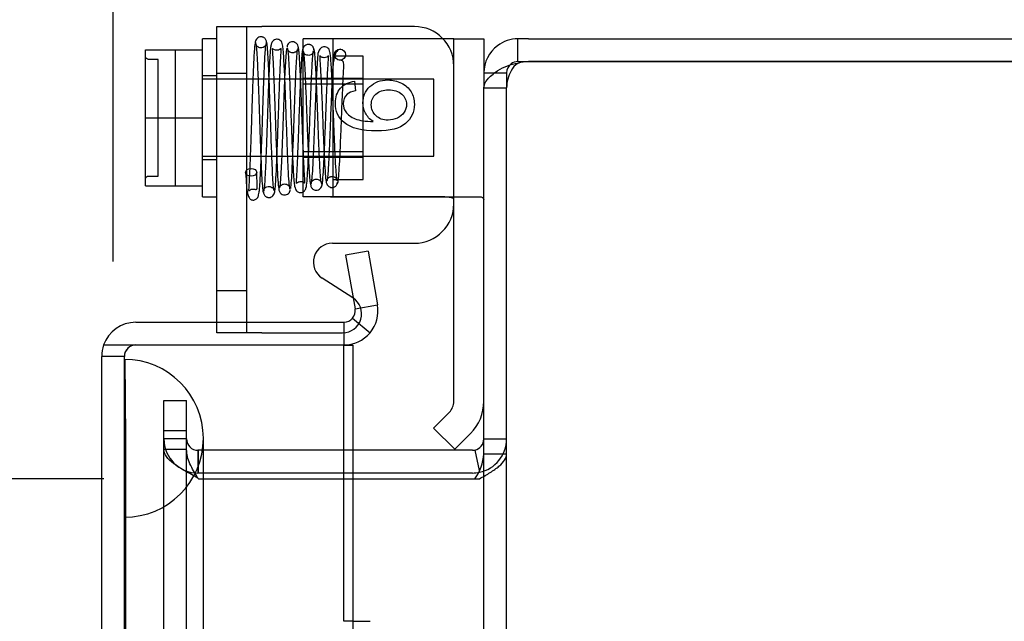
# Model space of a CAD drawing. Header units: inches. Extents: x 0 to 120, y -1 to 80.
# Tile 55 of 64: x 54.37 to 57.48, y 47.42 to 49.32. Entities that reach past the tile are written whole.
import ezdxf
from ezdxf.enums import TextEntityAlignment as Align
from ezdxf.lldxf.tags import DXFTag

# ---------------------------------------------------------------- set-up
doc = ezdxf.new("R2010")
doc.units = ezdxf.units.IN
doc.header["$MEASUREMENT"] = 0
for name, color, linetype in [('COM51497', 7, 'Continuous'), ('COM51498', 7, 'Continuous'), ('COM55380', 7, 'Continuous'), ('COM55430', 7, 'Continuous'), ('COM70220', 7, 'Continuous'), ('Default', 7, 'Continuous'), ('SCC19011', 7, 'Continuous'), ('SPR20280', 7, 'Continuous'), ('WAF25367', 7, 'Continuous')]:
    doc.layers.add(name, color=color, linetype=linetype)
doc.styles.add('SEACAD_Times_New_Roman', font='times.ttf')
tags = doc.linetypes.add('HIDDEN2', pattern=[0.1875, 0.125, -0.0625]).pattern_tags.tags
tags[6:7] = [DXFTag(74, 4), DXFTag(75, 0), DXFTag(340, '0'), DXFTag(46, 0.0), DXFTag(50, 0.0), DXFTag(44, 0.0), DXFTag(45, 0.0)]
tags[4:5] = [DXFTag(74, 4), DXFTag(75, 0), DXFTag(340, '0'), DXFTag(46, 0.0), DXFTag(50, 0.0), DXFTag(44, 0.0), DXFTag(45, 0.0)]
doc.dimstyles.new('HAMMOND_(STH_-_120x80)', dxfattribs={"dimtxt": 0.6, "dimasz": 0.75, "dimexe": 0.3, "dimexo": 0.3, "dimgap": 0.15, "dimtad": 0, "dimtih": 1, "dimtoh": 1, "dimzin": 0, "dimdsep": 46, "dimtxsty": 'SEACAD_Times_New_Roman', "dimblk1": '_SE_FILLED', "dimblk2": '_SE_FILLED', "dimsah": 1, "dimcen": 0.3, "dimadec": 0, "dimazin": 0, "dimtfac": 0.8, "dimtofl": 0, "dimtmove": 1, "dimatfit": 3, "dimfxl": 1, "dimtolj": 1, "dimtzin": 0, "dimarcsym": 0})

# ---------------------------------------------------------------- blocks, each defined once
blk = doc.blocks.new('SE3')
at = {"layer": 'COM51497', "color": 7, "linetype": 'Continuous'}
for p, q in [((54.9896, 48.3649), (54.9896, 49.3014)), ((54.9896, 49.3014), (55.1326, 49.3014)), ((55.6151, 49.3014), (55.1326, 49.3014)), ((55.4261, 49.1284), (55.4284, 49.0983)), ((55.3556, 48.6152), (55.6151, 48.6152)), ((55.4207, 48.4418), (55.3231, 48.5048))]:
    blk.add_line(p, q, dxfattribs=at)
at = {"layer": 'COM51497', "color": 7, "linetype": 'HIDDEN2'}
for p, q in [((55.0846, 48.3314), (55.0846, 49.3014)), ((55.0846, 49.1529), (54.9896, 49.1529)), ((54.9896, 48.4654), (55.0846, 48.4654)), ((54.9896, 48.3314), (54.9896, 48.3649)), ((55.1326, 48.3314), (54.9896, 48.3314)), ((55.1326, 48.3314), (55.3881, 48.3314))]:
    blk.add_line(p, q, dxfattribs=at)
at = {"layer": 'COM51497', "color": 7, "linetype": 'Continuous'}
for centre, radius, start, end in [((55.6151, 49.1764), 0.125, 0, 90), ((55.6151, 48.7402), 0.125, 270, 0), ((55.3556, 48.5552), 0.06, 90, 237.1545)]:
    blk.add_arc(centre, radius, start, end, dxfattribs=at)
at = {"layer": 'COM51497', "color": 7, "linetype": 'HIDDEN2'}
blk.add_arc((55.3881, 48.3914), 0.06, 270, 57.1545, dxfattribs=at)
at = {"layer": 'COM51497', "color": 7, "linetype": 'Continuous'}
for points, knots in [([(55.4848, 49.0008), (55.4737, 49.0079), (55.4656, 49.0167), (55.4602, 49.0273), (55.4549, 49.0377), (55.4523, 49.0486), (55.4523, 49.0799), (55.4596, 49.097), (55.4744, 49.1112), (55.4891, 49.1252), (55.5082, 49.1321), (55.5469, 49.1321), (55.5612, 49.1289), (55.5743, 49.1222), (55.5874, 49.1156), (55.5976, 49.1066), (55.6046, 49.0949), (55.6115, 49.0833), (55.6151, 49.0704), (55.6151, 49.0307), (55.6059, 49.0102), (55.5691, 48.9787), (55.5387, 48.9707), (55.449, 48.9707), (55.4147, 48.9795), (55.3931, 48.997), (55.3744, 49.0123), (55.3651, 49.0328), (55.3651, 49.078), (55.3705, 49.0939), (55.3812, 49.1061), (55.3921, 49.1185), (55.4071, 49.1259), (55.4261, 49.1284)], [0, 0, 0, 0, 0.047848, 0.047848, 0.047848, 0.091234, 0.091234, 0.167467, 0.167467, 0.167467, 0.251489, 0.251489, 0.307308, 0.307308, 0.307308, 0.361378, 0.361378, 0.361378, 0.427535, 0.427535, 0.538766, 0.538766, 0.649997, 0.649997, 0.774014, 0.774014, 0.774014, 0.865472, 0.865472, 0.932923, 0.932923, 0.932923, 1, 1, 1, 1]), ([(55.4284, 49.0983), (55.4167, 49.0957), (55.4081, 49.092), (55.4027, 49.0869), (55.3941, 49.0789), (55.3898, 49.0689), (55.3898, 49.0473), (55.3926, 49.0388), (55.3978, 49.0313), (55.4044, 49.0218), (55.4149, 49.0148), (55.4282, 49.0092), (55.4413, 49.0038), (55.4604, 49.0009), (55.4848, 49.0008)], [0, 0, 0, 0, 0.153649, 0.153649, 0.153649, 0.336794, 0.336794, 0.482815, 0.482815, 0.482815, 0.688895, 0.688895, 0.688895, 1, 1, 1, 1]), ([(55.5318, 49.005), (55.542, 49.005), (55.5519, 49.0073), (55.5708, 49.0161), (55.5781, 49.0221), (55.5878, 49.0377), (55.5904, 49.046), (55.5903, 49.0549), (55.59, 49.0677), (55.5852, 49.0786), (55.575, 49.0877), (55.5649, 49.0967), (55.5509, 49.1012), (55.5165, 49.1012), (55.5033, 49.0967), (55.4936, 49.0877), (55.4839, 49.0789), (55.4789, 49.0676), (55.4789, 49.0401), (55.4838, 49.0286), (55.5033, 49.0097), (55.516, 49.005), (55.5318, 49.005)], [0, 0, 0, 0, 0.086691, 0.086691, 0.173381, 0.173381, 0.260072, 0.260072, 0.260072, 0.37344, 0.37344, 0.37344, 0.5092, 0.5092, 0.639932, 0.639932, 0.639932, 0.762812, 0.762812, 0.881406, 0.881406, 1, 1, 1, 1])]:
    blk.add_open_spline(points, degree=3, knots=knots, dxfattribs=at)
at = {"layer": 'COM51498', "color": 7, "linetype": 'HIDDEN2'}
for p, q in [((55.4036, 49.2624), (55.2631, 49.2624)), ((55.2631, 48.7624), (55.2631, 49.2624)), ((55.3581, 48.7624), (55.3581, 49.2624)), ((55.693, 49.2624), (55.4036, 49.2624)), ((55.7059, 49.2624), (55.693, 49.2624)), ((55.4531, 49.2074), (55.3581, 49.2074)), ((55.4531, 48.8174), (55.4531, 49.2074)), ((55.2631, 49.1374), (55.4531, 49.1374)), ((55.4531, 49.1189), (55.2631, 49.1189)), ((55.2631, 48.9059), (55.4531, 48.9059)), ((55.2631, 48.8874), (55.4531, 48.8874)), ((55.3581, 48.8174), (55.4531, 48.8174)), ((55.3495, 48.7624), (55.2631, 48.7624)), ((55.4036, 48.7621), (55.3495, 48.7624)), ((55.3495, 48.7624), (55.8197, 48.7624)), ((55.7411, 48.3367), (55.7401, 48.3367)), ((55.7411, 48.3344), (55.7401, 48.3344))]:
    blk.add_line(p, q, dxfattribs=at)
at = {"layer": 'COM51498', "color": 7, "linetype": 'Continuous'}
for p, q in [((55.7401, 49.2624), (55.7059, 49.2624)), ((55.7401, 49.2624), (55.8351, 49.2624)), ((55.7401, 49.0124), (55.7401, 49.2624)), ((55.8351, 49.2624), (55.8351, 49.1544)), ((55.7401, 48.1142), (55.7401, 49.0124)), ((55.6757, 48.0298), (55.7261, 48.0802)), ((55.7429, 47.9626), (55.6757, 48.0298)), ((55.7429, 47.9626), (55.7933, 48.013))]:
    blk.add_line(p, q, dxfattribs=at)
for radius in [0.048, 0.143]:
    blk.add_arc((55.6921, 48.1142), radius, 315, 0, dxfattribs=at)
at = {"layer": 'COM51498', "color": 7, "linetype": 'HIDDEN2'}
blk.add_ellipse((54.7349, 48.5124), major_axis=(14.3225, 0), ratio=0.017455, start_param=1.503851, end_param=1.524085, dxfattribs=at)
for points, knots in [([(55.7401, 48.7539), (55.7401, 48.7555), (55.739, 48.7569), (55.7355, 48.7585), (55.7341, 48.759), (55.7307, 48.7598), (55.7288, 48.7602), (55.7223, 48.761), (55.717, 48.7614), (55.7056, 48.7618), (55.6993, 48.7618), (55.693, 48.7619)], [0, 0, 0, 0, 0.25, 0.25, 0.375, 0.375, 0.5, 0.5, 0.75, 0.75, 1, 1, 1, 1]), ([(55.8197, 48.7624), (55.8248, 48.7624), (55.8287, 48.7618), (55.8338, 48.759), (55.8351, 48.7568), (55.8351, 48.7539)], [0, 0, 0, 0, 0.5, 0.5, 1, 1, 1, 1])]:
    blk.add_open_spline(points, degree=3, knots=knots, dxfattribs=at)
at = {"layer": 'COM55380', "color": 7, "linetype": 'Continuous'}
for p, q in [((55.9766, 49.2624), (55.9431, 49.2624)), ((55.9431, 49.1904), (55.9431, 49.2624)), ((55.9766, 49.2624), (63.7271, 49.2624)), ((55.9431, 49.1904), (55.9766, 49.1904)), ((55.9766, 49.1904), (63.7271, 49.1904)), ((63.7271, 49.1903), (55.9766, 49.1903)), ((55.8351, 49.1544), (55.8351, 49.1073)), ((55.8351, 49.1544), (55.8694, 49.1544)), ((55.8351, 46.7715), (55.8351, 49.1073)), ((55.7991, 47.9594), (55.3921, 47.9594)), ((55.8065, 47.9602), (55.8201, 47.8955)), ((55.7991, 47.8874), (55.3921, 47.8874)), ((55.3921, 47.8693), (55.7991, 47.8693)), ((55.7991, 47.8693), (55.8065, 47.8693))]:
    blk.add_line(p, q, dxfattribs=at)
at = {"layer": 'COM55380', "color": 7, "linetype": 'HIDDEN2'}
for p, q in [((55.8694, 49.1544), (55.9071, 49.1544)), ((55.9071, 49.1544), (55.9071, 49.1073)), ((55.8351, 49.1073), (55.9071, 49.1073)), ((55.9071, 29.4175), (55.9071, 49.1073)), ((54.8221, 48.1174), (54.8941, 48.1174)), ((54.8221, 48.0406), (54.8221, 48.1174)), ((54.8941, 48.0406), (54.8941, 48.1174)), ((54.8221, 48.0207), (54.8221, 48.0406)), ((54.8221, 47.9757), (54.8221, 48.0207)), ((54.8941, 48.0207), (54.8221, 48.0207)), ((54.8941, 48.0207), (54.8941, 48.0406)), ((54.8941, 47.9757), (54.8941, 48.0207)), ((54.8941, 47.9954), (54.8221, 47.9954)), ((55.8351, 47.9954), (55.9071, 47.9954)), ((54.8221, 30.5492), (54.8221, 47.9757)), ((54.8941, 47.9623), (54.8221, 47.9623)), ((54.8941, 30.5492), (54.8941, 47.9757)), ((54.9321, 47.9594), (54.9301, 47.9594)), ((54.9301, 47.9594), (54.9301, 47.8874)), ((54.9321, 47.8874), (54.9321, 47.9594)), ((55.3921, 47.9594), (54.9321, 47.9594)), ((55.8351, 47.9483), (55.9071, 47.9483)), ((54.9321, 47.8874), (54.9301, 47.8874)), ((55.3921, 47.8874), (54.9321, 47.8874)), ((55.8201, 47.8955), (55.8214, 47.8897)), ((54.9301, 47.8713), (54.9321, 47.8693)), ((54.9321, 47.8693), (55.3921, 47.8693)), ((55.8065, 47.8693), (55.8214, 47.8693))]:
    blk.add_line(p, q, dxfattribs=at)
at = {"layer": 'COM55380', "color": 7, "linetype": 'Continuous'}
for centre, radius, start, end in [((55.9431, 49.1544), 0.108, 90, 126.8795), ((55.9431, 49.1544), 0.108, 126.8796, 180), ((55.9703, 49.0087), 0.178, 98.7881, 121.1315), ((55.9431, 49.1544), 0.036, 90, 126.8795), ((55.9766, 49.0903), 0.1, 90, 109.5247), ((55.7991, 47.9954), 0.036, 281.8682, 359.9999), ((55.7991, 47.9954), 0.036, 270, 281.8681), ((55.6846, 47.9581), 0.1509, 323.9353, 356.2664), ((55.7991, 47.9954), 0.108, 270, 281.8681)]:
    blk.add_arc(centre, radius, start, end, dxfattribs=at)
at = {"layer": 'COM55380', "color": 7, "linetype": 'HIDDEN2'}
for centre, radius, start, end in [((55.9431, 49.1544), 0.036, 126.8795, 180), ((55.9705, 49.1377), 0.0542, 120.318, 154.5887), ((56.0264, 49.1041), 0.1193, 151.517, 178.4762), ((54.9301, 47.9954), 0.108, 180, 270), ((54.9301, 47.9954), 0.036, 180, 270), ((55.7991, 47.9954), 0.108, 281.8681, 0)]:
    blk.add_arc(centre, radius, start, end, dxfattribs=at)
at = {"layer": 'COM55380', "color": 7, "linetype": 'Continuous'}
blk.add_open_spline([(55.8351, 49.1073), (55.8351, 49.1163), (55.8391, 49.1252), (55.854, 49.1431), (55.865, 49.1521), (55.8783, 49.161)], degree=3, knots=[0, 0, 0, 0, 0.5, 0.5, 1, 1, 1, 1], dxfattribs=at)
at = {"layer": 'COM55380', "color": 7, "linetype": 'HIDDEN2'}
for points, knots in [([(54.9301, 47.8713), (54.916, 47.8789), (54.9019, 47.8865), (54.8758, 47.9016), (54.8638, 47.9092), (54.8438, 47.9244), (54.8358, 47.932), (54.825, 47.9471), (54.8221, 47.9547), (54.8221, 47.9623)], [0, 0, 0, 0, 0.25, 0.25, 0.5, 0.5, 0.75, 0.75, 1, 1, 1, 1]), ([(54.9301, 47.8713), (54.9207, 47.8865), (54.9114, 47.9016), (54.898, 47.932), (54.8941, 47.9471), (54.8941, 47.9623)], [0, 0, 0, 0, 0.5, 0.5, 1, 1, 1, 1]), ([(55.8214, 47.8693), (55.8334, 47.8759), (55.8449, 47.8825), (55.8659, 47.8956), (55.8753, 47.9022), (55.8907, 47.9154), (55.8968, 47.922), (55.905, 47.9351), (55.9071, 47.9417), (55.9071, 47.9483)], [0, 0, 0, 0, 0.25, 0.25, 0.5, 0.5, 0.75, 0.75, 1, 1, 1, 1])]:
    blk.add_open_spline(points, degree=3, knots=knots, dxfattribs=at)
at = {"layer": 'COM55430', "color": 7, "linetype": 'Continuous'}
for p, q in [((55.4685, 48.5897), (55.3976, 48.5772)), ((55.3976, 48.5772), (55.4276, 48.4072)), ((55.4685, 48.5897), (55.4985, 48.4197)), ((55.4276, 48.4072), (55.4985, 48.4197)), ((54.7331, 48.3649), (55.3921, 48.3649)), ((55.3921, 48.3649), (55.3921, 48.2929)), ((55.4197, 48.3778), (55.4749, 48.3315)), ((54.6313, 48.2929), (54.7331, 48.2929)), ((54.7331, 48.2928), (54.6313, 48.2928)), ((54.7331, 48.2929), (55.3921, 48.2929)), ((55.3921, 48.2928), (54.7331, 48.2928)), ((55.3921, 48.2928), (55.4201, 48.2928)), ((55.3921, 47.4178), (55.3921, 48.2928)), ((55.4201, 48.2928), (55.4201, 47.9594)), ((54.6251, 43.0441), (54.6251, 48.2569)), ((55.4201, 47.8874), (55.4201, 47.8693)), ((55.4197, 47.4178), (55.3921, 47.4178)), ((55.4197, 47.4178), (55.4749, 47.4178))]:
    blk.add_line(p, q, dxfattribs=at)
at = {"layer": 'COM55430', "color": 7, "linetype": 'HIDDEN2'}
for p, q in [((54.6971, 48.2569), (54.6251, 48.2569)), ((54.6971, 47.918), (54.6971, 48.2569)), ((55.4201, 47.9594), (55.4201, 47.8874)), ((55.4201, 47.8693), (55.4201, 30.6555))]:
    blk.add_line(p, q, dxfattribs=at)
at = {"layer": 'COM55430', "color": 7, "linetype": 'Continuous'}
for centre, radius, start, end in [((55.3921, 48.4009), 0.108, 320.0001, 9.9999), ((55.3921, 48.4009), 0.036, 320, 10), ((54.7331, 48.2569), 0.108, 90, 160.5288), ((55.3921, 48.4009), 0.036, 270, 320), ((55.3921, 48.4009), 0.108, 270, 320), ((54.7331, 48.2569), 0.108, 160.5288, 180)]:
    blk.add_arc(centre, radius, start, end, dxfattribs=at)
at = {"layer": 'COM55430', "color": 7, "linetype": 'HIDDEN2'}
blk.add_arc((54.7331, 48.2569), 0.036, 90, 180, dxfattribs=at)
at = {"layer": 'COM55430', "color": 7, "linetype": 'Continuous'}
blk.add_ellipse((54.7331, 48.2569), major_axis=(0.108, 0), ratio=0.997813, start_param=2.801756, end_param=3.141593, dxfattribs=at)
at = {"layer": 'COM55430', "color": 7, "linetype": 'HIDDEN2'}
blk.add_ellipse((54.7331, 48.2569), major_axis=(0.036, 0), ratio=0.997813, start_param=1.570796, end_param=3.141593, dxfattribs=at)
at = {"layer": 'COM70220', "color": 7, "linetype": 'HIDDEN2'}
for p, q in [((54.6981, 47.7474), (54.6981, 48.2464)), ((54.6991, 48.2464), (54.6981, 48.2464)), ((54.6991, 47.7474), (54.6991, 48.2464)), ((54.7011, 47.9974), (54.6991, 48.2464)), ((54.6991, 47.7484), (54.7011, 47.9974)), ((54.7011, 47.7474), (54.7011, 47.9974)), ((54.9471, 47.7474), (54.9471, 47.9974)), ((54.6971, 47.7474), (54.6971, 47.918)), ((54.6971, 30.7774), (54.6971, 47.7474)), ((54.6981, 47.7484), (54.6991, 47.7484)), ((54.6981, 30.7774), (54.6981, 47.7474)), ((54.6991, 30.7774), (54.6991, 47.7474)), ((54.7011, 30.7774), (54.7011, 47.7474)), ((54.9471, 30.7774), (54.9471, 47.7474))]:
    blk.add_line(p, q, dxfattribs=at)
for start, end in [(0, 90), (270, 0)]:
    blk.add_arc((54.6971, 47.9974), 0.25, start, end, dxfattribs=at)
at = {"layer": 'SCC19011', "color": 7, "linetype": 'Continuous'}
for p, q in [((54.7636, 49.2274), (54.9446, 49.2274)), ((54.7636, 49.0124), (54.7636, 49.2274)), ((54.7636, 49.0124), (54.9446, 49.0124)), ((54.7636, 48.7974), (54.7636, 49.0124)), ((54.7636, 48.7974), (54.9446, 48.7974))]:
    blk.add_line(p, q, dxfattribs=at)
at = {"layer": 'SCC19011', "color": 7, "linetype": 'HIDDEN2'}
for p, q in [((54.8586, 48.7974), (54.8586, 49.2274)), ((54.8036, 49.1968), (54.7736, 49.1968)), ((54.8036, 48.828), (54.8036, 49.1968)), ((55.6766, 49.1344), (54.9446, 49.1344)), ((55.6766, 48.8904), (55.6766, 49.1344)), ((54.9446, 48.8904), (55.6766, 48.8904)), ((54.7736, 48.828), (54.8036, 48.828))]:
    blk.add_line(p, q, dxfattribs=at)
for points in [[(54.7736, 49.1968), (54.771, 49.1968), (54.7684, 49.1979), (54.7647, 49.2017), (54.7636, 49.2043), (54.7636, 49.207)], [(54.7636, 48.8179), (54.7636, 48.8205), (54.7647, 48.8231), (54.7684, 48.8269), (54.771, 48.828), (54.7736, 48.828)]]:
    blk.add_open_spline(points, degree=3, knots=[0, 0, 0, 0, 0.5, 0.5, 1, 1, 1, 1], dxfattribs=at)
at = {"layer": 'SPR20280', "color": 7, "linetype": 'HIDDEN2'}
blk.add_circle((55.3796, 49.2124), 0.0175, dxfattribs=at)
blk.add_ellipse((55.0984, 48.8399), major_axis=(-0.0175, 0), ratio=0.707107, dxfattribs=at)
for points, knots in [([(55.1473, 49.2513), (55.1472, 49.2528), (55.147, 49.2553), (55.1455, 49.2593), (55.1431, 49.2628), (55.14, 49.2656), (55.1365, 49.2676), (55.1318, 49.2689), (55.1259, 49.2688), (55.1195, 49.2661), (55.1145, 49.2612), (55.1117, 49.2552), (55.1113, 49.2516), (55.1111, 49.2495)], [0, 0, 0, 0, 0.061046, 0.125273, 0.191172, 0.257138, 0.321758, 0.38405, 0.50258, 0.627092, 0.754222, 0.87904, 1, 1, 1, 1]), ([(55.2213, 48.7875), (55.2208, 48.7896), (55.2199, 48.7934), (55.218, 48.8129), (55.2159, 48.8481), (55.2137, 48.9003), (55.2118, 48.9519), (55.2102, 48.9971), (55.2089, 49.0341), (55.2078, 49.0665), (55.2066, 49.0985), (55.2053, 49.133), (55.2037, 49.1685), (55.2019, 49.202), (55.2, 49.227), (55.1983, 49.2424), (55.1955, 49.2508), (55.1937, 49.2552), (55.1851, 49.2613), (55.1767, 49.2616), (55.169, 49.2577), (55.1634, 49.2511), (55.161, 49.2428), (55.1592, 49.2294), (55.157, 49.2016), (55.1551, 49.1617), (55.1534, 49.1187), (55.1518, 49.0764), (55.1501, 49.0251), (55.1481, 48.9664), (55.1459, 48.9046), (55.1435, 48.8456), (55.1413, 48.8079), (55.1395, 48.787), (55.1386, 48.7825), (55.1381, 48.78)], [0, 0, 0, 0, 0.030182, 0.058734, 0.110744, 0.156162, 0.194924, 0.226978, 0.252249, 0.272738, 0.295965, 0.322671, 0.352917, 0.386752, 0.422922, 0.452521, 0.473846, 0.486863, 0.494562, 0.507196, 0.515439, 0.524053, 0.542681, 0.563336, 0.607147, 0.654604, 0.682079, 0.714043, 0.750472, 0.791379, 0.836778, 0.886629, 0.940967, 0.969921, 1, 1, 1, 1]), ([(55.0809, 48.8395), (55.0817, 48.8234), (55.0831, 48.799), (55.0862, 48.774), (55.0904, 48.7606), (55.0954, 48.7547), (55.0999, 48.7525), (55.1043, 48.7517), (55.1089, 48.7522), (55.1135, 48.7541), (55.1199, 48.7591), (55.1207, 48.7635), (55.1237, 48.774), (55.1251, 48.7892), (55.1269, 48.8122), (55.1288, 48.8494), (55.1308, 48.8989), (55.1324, 48.9451), (55.1339, 48.9894), (55.1355, 49.0387), (55.1371, 49.0859), (55.1386, 49.1281), (55.14, 49.162), (55.1414, 49.1942), (55.143, 49.2219), (55.1448, 49.2432), (55.1459, 49.2474), (55.1466, 49.2496)], [0, 0, 0, 0, 0.066522, 0.120463, 0.161456, 0.189103, 0.197894, 0.203579, 0.212255, 0.219187, 0.22509, 0.251276, 0.299894, 0.332585, 0.370245, 0.440981, 0.501961, 0.553339, 0.59537, 0.643118, 0.707543, 0.746042, 0.788673, 0.835414, 0.886246, 0.941114, 1, 1, 1, 1]), ([(55.1117, 49.2524), (55.111, 49.2501), (55.1099, 49.2458), (55.1082, 49.225), (55.1066, 49.1979), (55.1052, 49.1666), (55.1038, 49.1335), (55.1023, 49.0918), (55.1007, 49.0446), (55.0991, 48.9956), (55.0976, 48.9522), (55.0961, 48.908), (55.0944, 48.861), (55.0928, 48.8251), (55.0916, 48.8024), (55.0905, 48.7875), (55.0904, 48.7803), (55.0908, 48.7804), (55.0942, 48.7835), (55.0987, 48.7862), (55.1032, 48.787), (55.1076, 48.7868), (55.1118, 48.7859), (55.1155, 48.7851), (55.1176, 48.7891), (55.1175, 48.8049), (55.1166, 48.826), (55.1159, 48.8403)], [0, 0, 0, 0, 0.05921, 0.114418, 0.165627, 0.21281, 0.255962, 0.295089, 0.361136, 0.411085, 0.45232, 0.502276, 0.561593, 0.630061, 0.66764, 0.70207, 0.75339, 0.782025, 0.785899, 0.794923, 0.802971, 0.807823, 0.815144, 0.839527, 0.877939, 0.931246, 1, 1, 1, 1]), ([(55.1122, 49.2487), (55.1129, 49.2482), (55.1142, 49.2456), (55.1162, 49.2222), (55.1181, 49.1877), (55.1198, 49.1489), (55.1213, 49.1105), (55.1225, 49.0757), (55.1235, 49.0463), (55.1244, 49.0203), (55.1253, 48.9933), (55.1264, 48.9609), (55.1277, 48.9225), (55.1293, 48.8804), (55.1312, 48.8378), (55.1333, 48.8008), (55.1355, 48.7779), (55.1368, 48.7757), (55.1375, 48.7756)], [0.0155714, 0.0155714, 0.0155714, 0.0155714, 0.0911325, 0.1734241, 0.2469055, 0.311539, 0.3672816, 0.4141234, 0.452071, 0.4813694, 0.513675, 0.5552654, 0.6061478, 0.6663186, 0.7358013, 0.814551, 0.9026159, 0.9727421, 0.9727421, 0.9727421, 0.9727421]), ([(55.1461, 49.2495), (55.1459, 49.2469), (55.1454, 49.2428), (55.14, 49.2365), (55.1331, 49.2337), (55.1264, 49.2337), (55.1201, 49.2362), (55.1154, 49.2406), (55.1127, 49.246), (55.1124, 49.2494), (55.1123, 49.2513)], [0, 0, 0, 0, 0.172812, 0.334686, 0.477598, 0.599543, 0.715745, 0.824396, 0.920113, 1, 1, 1, 1]), ([(55.1719, 48.781), (55.1714, 48.7809), (55.1701, 48.7828), (55.1681, 48.8038), (55.1661, 48.8396), (55.1643, 48.8813), (55.1627, 48.9229), (55.1614, 48.961), (55.1603, 48.9933), (55.1594, 49.0204), (55.1585, 49.0464), (55.1575, 49.0758), (55.1563, 49.1109), (55.1548, 49.1497), (55.1531, 49.1891), (55.1511, 49.2245), (55.149, 49.2492), (55.1476, 49.2521), (55.1469, 49.2528)], [0.0317125, 0.0317125, 0.0317125, 0.0317125, 0.0954291, 0.1821817, 0.2601023, 0.3291139, 0.3890647, 0.4398824, 0.4814915, 0.513848, 0.5432124, 0.581276, 0.628319, 0.6843936, 0.7495521, 0.8238288, 0.9072668, 0.9878183, 0.9878183, 0.9878183, 0.9878183]), ([(55.173, 48.7776), (55.1735, 48.7802), (55.1744, 48.7848), (55.1762, 48.8054), (55.1782, 48.8407), (55.1804, 48.8932), (55.1823, 48.9452), (55.1839, 48.9913), (55.1852, 49.0292), (55.1863, 49.0614), (55.1874, 49.092), (55.1886, 49.1243), (55.1899, 49.1574), (55.1914, 49.1887), (55.1927, 49.2134), (55.1938, 49.228), (55.1939, 49.2328), (55.1928, 49.2322), (55.1905, 49.23), (55.1855, 49.2266), (55.1768, 49.225), (55.1657, 49.2307), (55.165, 49.2317), (55.1658, 49.2209), (55.1673, 49.1977), (55.1693, 49.1572), (55.171, 49.1144), (55.1726, 49.0723), (55.1743, 49.0215), (55.1763, 48.964), (55.1785, 48.9035), (55.181, 48.8468), (55.1831, 48.8103), (55.185, 48.7908), (55.1859, 48.7869), (55.1864, 48.7848)], [0, 0, 0, 0, 0.030551, 0.059441, 0.112099, 0.158213, 0.19785, 0.231011, 0.257726, 0.278571, 0.300614, 0.325938, 0.354477, 0.386177, 0.420906, 0.451798, 0.474236, 0.488495, 0.492772, 0.4961, 0.508072, 0.525766, 0.544565, 0.564998, 0.608777, 0.656392, 0.683962, 0.715934, 0.752304, 0.793078, 0.838219, 0.88772, 0.941584, 0.970246, 1, 1, 1, 1]), ([(55.2104, 49.232), (55.2097, 49.2276), (55.2083, 49.2129), (55.2063, 49.1804), (55.2046, 49.1434), (55.2031, 49.1071), (55.2018, 49.0742), (55.2009, 49.0466), (55.2, 49.022), (55.1991, 48.9962), (55.198, 48.9652), (55.1966, 48.9285), (55.1951, 48.8882), (55.1932, 48.848), (55.1912, 48.8128), (55.1898, 48.7973), (55.189, 48.793)], [0.0919425, 0.0919425, 0.0919425, 0.0919425, 0.1748391, 0.2486676, 0.3134733, 0.369237, 0.4159366, 0.4536003, 0.4826575, 0.5153912, 0.5573009, 0.6083511, 0.6685303, 0.7378249, 0.8162059, 0.9035856, 0.9035856, 0.9035856, 0.9035856]), ([(55.2483, 49.2333), (55.2479, 49.2366), (55.247, 49.2422), (55.2412, 49.2496), (55.2339, 49.2531), (55.2269, 49.2535), (55.2203, 49.2511), (55.2154, 49.2467), (55.2125, 49.2412), (55.2122, 49.2377), (55.212, 49.2358)], [0, 0, 0, 0, 0.174522, 0.341814, 0.49099, 0.617224, 0.732964, 0.83707, 0.926174, 1, 1, 1, 1]), ([(55.2128, 49.2338), (55.2133, 49.2319), (55.2142, 49.2285), (55.216, 49.2106), (55.2181, 49.1783), (55.2203, 49.129), (55.2222, 49.0799), (55.2238, 49.0364), (55.2251, 49.0006), (55.2262, 48.9696), (55.2273, 48.9391), (55.2286, 48.9061), (55.2301, 48.8717), (55.2319, 48.8388), (55.2338, 48.8127), (55.2355, 48.7961), (55.2383, 48.7867), (55.2397, 48.7825), (55.2469, 48.7764), (55.2547, 48.7748), (55.2623, 48.777), (55.2692, 48.7825), (55.2726, 48.7908), (55.2745, 48.8022), (55.2769, 48.8271), (55.2787, 48.8637), (55.2805, 48.903), (55.282, 48.9419), (55.2838, 48.9899), (55.2858, 49.0451), (55.2881, 49.1041), (55.2905, 49.1605), (55.2927, 49.1976), (55.2946, 49.2179), (55.2955, 49.2224), (55.296, 49.2248)], [0, 0, 0, 0, 0.030505, 0.059349, 0.111872, 0.157767, 0.197056, 0.229698, 0.255694, 0.276285, 0.29911, 0.325483, 0.355431, 0.389004, 0.425768, 0.457152, 0.480073, 0.494522, 0.501995, 0.512986, 0.520655, 0.528965, 0.547003, 0.567484, 0.61122, 0.658615, 0.685529, 0.717005, 0.753019, 0.79355, 0.838532, 0.887926, 0.941695, 0.970307, 1, 1, 1, 1]), ([(55.247, 49.2358), (55.247, 49.2344), (55.2468, 49.2319), (55.2454, 49.2279), (55.2431, 49.2244), (55.2401, 49.2216), (55.2367, 49.2196), (55.2322, 49.2182), (55.2265, 49.2181), (55.2203, 49.2204), (55.2158, 49.2246), (55.2134, 49.2296), (55.2133, 49.2319), (55.2133, 49.2333)], [0, 0, 0, 0, 0.061359, 0.125601, 0.191068, 0.256036, 0.319044, 0.379151, 0.492324, 0.612562, 0.73854, 0.867561, 1, 1, 1, 1]), ([(55.2238, 48.789), (55.2246, 48.7937), (55.2261, 48.81), (55.2282, 48.8464), (55.23, 48.8874), (55.2316, 48.9281), (55.233, 48.9651), (55.2341, 48.9962), (55.235, 49.022), (55.2359, 49.0466), (55.2368, 49.0741), (55.2381, 49.1067), (55.2395, 49.1425), (55.2412, 49.1788), (55.2431, 49.2102), (55.2445, 49.2242), (55.2452, 49.2282)], [0.098377, 0.098377, 0.098377, 0.098377, 0.1871127, 0.2663809, 0.336208, 0.3966747, 0.4478502, 0.4897883, 0.5225059, 0.5515273, 0.5891116, 0.6356456, 0.6910945, 0.7553559, 0.828321, 0.9099224, 0.9099224, 0.9099224, 0.9099224]), ([(55.2611, 49.2274), (55.2606, 49.2248), (55.2597, 49.2202), (55.2578, 49.2001), (55.2558, 49.1653), (55.2535, 49.1152), (55.2516, 49.0659), (55.25, 49.0227), (55.2487, 48.9875), (55.2476, 48.9573), (55.2465, 48.9284), (55.2453, 48.8981), (55.2439, 48.8676), (55.2425, 48.8392), (55.2412, 48.8179), (55.2402, 48.8066), (55.2408, 48.8039), (55.2415, 48.805), (55.2494, 48.8106), (55.2578, 48.811), (55.2649, 48.8081), (55.269, 48.8047), (55.269, 48.8064), (55.2682, 48.8179), (55.2669, 48.8371), (55.2655, 48.8646), (55.2643, 48.8911), (55.2629, 48.9242), (55.2613, 48.9653), (55.2596, 49.0142), (55.2576, 49.0692), (55.2554, 49.1263), (55.253, 49.1799), (55.2509, 49.2133), (55.2491, 49.2312), (55.2482, 49.2347), (55.2477, 49.2366)], [0, 0, 0, 0, 0.030231, 0.058828, 0.110956, 0.156569, 0.195653, 0.228197, 0.254164, 0.274696, 0.297123, 0.322698, 0.351391, 0.38313, 0.41734, 0.446082, 0.46676, 0.479654, 0.487829, 0.502375, 0.511726, 0.521099, 0.540335, 0.560852, 0.604714, 0.628111, 0.652604, 0.68066, 0.713064, 0.749809, 0.790934, 0.836478, 0.886431, 0.940859, 0.969862, 1, 1, 1, 1]), ([(55.2968, 49.2278), (55.2968, 49.2287), (55.2968, 49.2302), (55.2962, 49.2329), (55.2952, 49.2356), (55.2936, 49.2383), (55.2914, 49.2407), (55.2887, 49.2427), (55.2856, 49.2441), (55.281, 49.2452), (55.275, 49.2447), (55.2677, 49.241), (55.2619, 49.2331), (55.2609, 49.2272), (55.2605, 49.2236)], [0, 0, 0, 0, 0.036353, 0.073764, 0.113325, 0.155834, 0.201742, 0.251197, 0.304133, 0.360387, 0.484485, 0.636448, 0.811563, 1, 1, 1, 1]), ([(55.2955, 49.2236), (55.2954, 49.2217), (55.2951, 49.2187), (55.2907, 49.2131), (55.2843, 49.2102), (55.2777, 49.2098), (55.2722, 49.2115), (55.2683, 49.2141), (55.2659, 49.2165), (55.2641, 49.2192), (55.2628, 49.2221), (55.262, 49.2251), (55.2619, 49.2268), (55.2619, 49.2278)], [0, 0, 0, 0, 0.185287, 0.350453, 0.492757, 0.610394, 0.717684, 0.769709, 0.820021, 0.868235, 0.914148, 0.957888, 1, 1, 1, 1]), ([(55.3707, 48.8127), (55.3702, 48.8156), (55.3693, 48.8206), (55.3674, 48.8414), (55.3653, 48.8765), (55.3631, 48.9259), (55.3611, 48.9736), (55.3596, 49.0146), (55.3583, 49.0476), (55.3572, 49.076), (55.356, 49.1033), (55.3547, 49.132), (55.3533, 49.1608), (55.3516, 49.1874), (55.3499, 49.2074), (55.3481, 49.2201), (55.3456, 49.2274), (55.3431, 49.2322), (55.334, 49.2382), (55.3232, 49.2378), (55.3093, 49.2229), (55.3095, 49.2051), (55.3063, 49.1732), (55.3046, 49.1346), (55.3028, 49.0944), (55.3013, 49.0553), (55.2995, 49.0086), (55.2975, 48.9562), (55.2953, 48.9021), (55.2929, 48.8518), (55.2908, 48.8214), (55.2889, 48.8061), (55.288, 48.8037), (55.2875, 48.8025)], [0, 0, 0, 0, 0.030212, 0.058788, 0.110829, 0.156253, 0.194989, 0.226979, 0.252148, 0.272534, 0.295168, 0.320662, 0.34908, 0.380472, 0.413575, 0.440727, 0.460699, 0.473493, 0.482834, 0.500479, 0.522529, 0.56357, 0.607215, 0.654633, 0.682075, 0.714021, 0.750446, 0.791355, 0.836764, 0.886626, 0.940969, 0.969925, 1, 1, 1, 1]), ([(55.322, 48.8034), (55.3212, 48.8041), (55.3199, 48.8068), (55.3178, 48.8287), (55.3159, 48.8601), (55.3142, 48.8956), (55.3128, 48.9303), (55.3116, 48.9616), (55.3106, 48.9879), (55.3097, 49.0112), (55.3088, 49.0357), (55.3077, 49.0651), (55.3063, 49.0998), (55.3047, 49.1378), (55.3029, 49.1756), (55.3007, 49.2086), (55.2986, 49.2285), (55.2973, 49.2303), (55.2966, 49.2301)], [0.0115652, 0.0115652, 0.0115652, 0.0115652, 0.0900002, 0.1715273, 0.2444185, 0.3086089, 0.3639947, 0.4104711, 0.4480048, 0.476988, 0.5096837, 0.5515962, 0.602753, 0.6632181, 0.7330773, 0.8124375, 0.9013448, 0.9682001, 0.9682001, 0.9682001, 0.9682001]), ([(55.3821, 49.2297), (55.3772, 49.2286), (55.3697, 49.2263), (55.3614, 49.2068), (55.3584, 49.1881), (55.3566, 49.1676), (55.355, 49.1396), (55.3535, 49.1059), (55.352, 49.0713), (55.3505, 49.0351), (55.3488, 48.9906), (55.3468, 48.94), (55.3445, 48.8878), (55.3425, 48.8507), (55.3407, 48.8282), (55.3393, 48.8164), (55.3384, 48.8131), (55.3379, 48.8129)], [0, 0, 0, 0, 0.0755306, 0.135984, 0.1812356, 0.2155752, 0.2816892, 0.34837, 0.3921103, 0.4467152, 0.5121542, 0.5883823, 0.6752548, 0.7727394, 0.8256191, 0.8811219, 0.9392487, 0.9392487, 0.9392487, 0.9392487]), ([(55.2624, 49.224), (55.2629, 49.2242), (55.264, 49.2228), (55.266, 49.2049), (55.268, 49.1734), (55.2698, 49.1366), (55.2713, 49.0993), (55.2727, 49.0649), (55.2738, 49.0357), (55.2747, 49.0112), (55.2756, 48.9878), (55.2766, 48.9615), (55.2778, 48.9299), (55.2793, 48.8948), (55.281, 48.8587), (55.2829, 48.8264), (55.2851, 48.803), (55.2865, 48.7999), (55.2874, 48.7989)], [0.0376878, 0.0376878, 0.0376878, 0.0376878, 0.0961746, 0.1834132, 0.2617276, 0.3310047, 0.3912006, 0.4422884, 0.4842426, 0.5170201, 0.5461009, 0.5837943, 0.6305341, 0.6863471, 0.7512032, 0.8250827, 0.9080267, 0.992349, 0.992349, 0.992349, 0.992349]), ([(55.3224, 48.7992), (55.3229, 48.8006), (55.3238, 48.8031), (55.3256, 48.8184), (55.3276, 48.847), (55.3298, 48.8917), (55.3317, 48.9369), (55.3333, 48.9778), (55.3346, 49.0119), (55.3357, 49.0414), (55.3369, 49.0701), (55.3381, 49.1011), (55.3395, 49.1338), (55.341, 49.1652), (55.3425, 49.1903), (55.3437, 49.2051), (55.3438, 49.2096), (55.3429, 49.2088), (55.3406, 49.2066), (55.3361, 49.2035), (55.3302, 49.2021), (55.3229, 49.2036), (55.3186, 49.2062), (55.3158, 49.2089), (55.3153, 49.2087), (55.3154, 49.2038), (55.3167, 49.1874), (55.3187, 49.1542), (55.3204, 49.1177), (55.322, 49.0811), (55.3237, 49.0362), (55.3257, 48.9843), (55.3279, 48.9286), (55.3304, 48.8754), (55.333, 48.8295), (55.3348, 48.817), (55.3358, 48.8102)], [0, 0, 0, 0, 0.030585, 0.059499, 0.112172, 0.158281, 0.197904, 0.231048, 0.257756, 0.278621, 0.301088, 0.327393, 0.357459, 0.391214, 0.42851, 0.461631, 0.485381, 0.50008, 0.504322, 0.507437, 0.516736, 0.523069, 0.530052, 0.537806, 0.551493, 0.566752, 0.610182, 0.657604, 0.685064, 0.716926, 0.753183, 0.793842, 0.838861, 0.888236, 0.941965, 1, 1, 1, 1]), ([(55.3719, 48.8047), (55.3724, 48.8051), (55.3739, 48.81), (55.3762, 48.832), (55.3786, 48.872), (55.3807, 48.9159), (55.3825, 48.9574), (55.3839, 48.9928), (55.385, 49.0224), (55.3865, 49.0604), (55.3882, 49.0996), (55.3898, 49.137), (55.3912, 49.1636), (55.392, 49.1824), (55.3909, 49.192), (55.3857, 49.1942), (55.3802, 49.1949), (55.377, 49.1951)], [0.0605518, 0.0605518, 0.0605518, 0.0605518, 0.1177162, 0.2217388, 0.3128852, 0.391298, 0.4572029, 0.5107279, 0.5519667, 0.5905596, 0.6832451, 0.7374115, 0.7961796, 0.8532683, 0.9061148, 0.9548288, 1, 1, 1, 1]), ([(55.3367, 48.8089), (55.3367, 48.8097), (55.3368, 48.8111), (55.3375, 48.8138), (55.3385, 48.8165), (55.3401, 48.8192), (55.3423, 48.8216), (55.3449, 48.8237), (55.3478, 48.8253), (55.3522, 48.8267), (55.3579, 48.8269), (55.3647, 48.8246), (55.3698, 48.8191), (55.3701, 48.8163), (55.3702, 48.8144)], [0, 0, 0, 0, 0.039966, 0.079616, 0.120393, 0.163304, 0.208856, 0.257156, 0.308084, 0.361496, 0.478236, 0.623595, 0.798409, 1, 1, 1, 1]), ([(55.1386, 48.7812), (55.1387, 48.7834), (55.1391, 48.7868), (55.1443, 48.7927), (55.1512, 48.7953), (55.1579, 48.7952), (55.1633, 48.793), (55.1668, 48.7902), (55.1689, 48.7878), (55.1705, 48.7851), (55.1716, 48.7824), (55.1722, 48.7797), (55.1723, 48.7782), (55.1723, 48.7774)], [0, 0, 0, 0, 0.192828, 0.364191, 0.509557, 0.628504, 0.736551, 0.787266, 0.835127, 0.879953, 0.921899, 0.961562, 1, 1, 1, 1]), ([(55.1871, 48.7852), (55.1871, 48.7867), (55.1873, 48.7892), (55.1887, 48.7932), (55.191, 48.7966), (55.194, 48.7995), (55.1974, 48.8014), (55.202, 48.8029), (55.2077, 48.803), (55.2138, 48.8007), (55.2184, 48.7966), (55.2207, 48.7917), (55.2208, 48.7895), (55.2208, 48.7882)], [0, 0, 0, 0, 0.059638, 0.122066, 0.185706, 0.248901, 0.310258, 0.368902, 0.480002, 0.599665, 0.727098, 0.860254, 1, 1, 1, 1]), ([(55.2867, 48.8009), (55.2868, 48.7994), (55.2871, 48.7969), (55.2886, 48.7928), (55.291, 48.7893), (55.295, 48.7856), (55.3011, 48.783), (55.3081, 48.7831), (55.3146, 48.7858), (55.3196, 48.7906), (55.3225, 48.7966), (55.3229, 48.8002), (55.3231, 48.8023)], [0, 0, 0, 0, 0.063728, 0.130533, 0.198895, 0.267172, 0.397362, 0.518273, 0.643035, 0.768012, 0.887736, 1, 1, 1, 1]), ([(55.2881, 48.8023), (55.2883, 48.8049), (55.2888, 48.8092), (55.2942, 48.8155), (55.3011, 48.8183), (55.3078, 48.8183), (55.314, 48.8159), (55.3187, 48.8115), (55.3213, 48.8062), (55.3216, 48.8028), (55.3217, 48.8009)], [0, 0, 0, 0, 0.164694, 0.321803, 0.462493, 0.58437, 0.702645, 0.814924, 0.915258, 1, 1, 1, 1]), ([(55.3352, 48.8144), (55.3357, 48.8092), (55.3368, 48.8029), (55.3438, 48.795), (55.3503, 48.7918), (55.3563, 48.7914), (55.3611, 48.7927), (55.3646, 48.7946), (55.3677, 48.7974), (55.37, 48.8009), (55.3715, 48.8049), (55.3716, 48.8074), (55.3717, 48.8089)], [0, 0, 0, 0, 0.306204, 0.442937, 0.565203, 0.671636, 0.724965, 0.779543, 0.835119, 0.890984, 0.946216, 1, 1, 1, 1]), ([(55.1373, 48.7774), (55.1374, 48.7759), (55.1376, 48.7734), (55.1391, 48.7694), (55.1414, 48.7659), (55.1445, 48.7631), (55.1479, 48.7612), (55.1527, 48.7599), (55.1587, 48.7601), (55.1651, 48.7631), (55.172, 48.7705), (55.173, 48.7764), (55.1736, 48.7812)], [0, 0, 0, 0, 0.055383, 0.112985, 0.171703, 0.230339, 0.287909, 0.343892, 0.45376, 0.576632, 0.710657, 1, 1, 1, 1]), ([(55.1858, 48.7882), (55.1862, 48.7848), (55.1871, 48.7792), (55.1929, 48.7716), (55.2002, 48.7681), (55.2072, 48.7677), (55.2138, 48.7699), (55.2181, 48.7737), (55.2203, 48.7774), (55.2214, 48.7801), (55.222, 48.7827), (55.222, 48.7843), (55.2221, 48.7852)], [0, 0, 0, 0, 0.179474, 0.349583, 0.499926, 0.62563, 0.739127, 0.840103, 0.885308, 0.926766, 0.964791, 1, 1, 1, 1])]:
    blk.add_open_spline(points, degree=3, knots=knots, dxfattribs=at)
for points in [[(55.2129, 49.2377), (55.2127, 49.2376), (55.2126, 49.2376), (55.2124, 49.2375)], [(55.247, 49.2327), (55.2471, 49.2327), (55.2473, 49.2327), (55.2475, 49.2327)], [(55.3377, 48.813), (55.3373, 48.8133), (55.3369, 48.8145), (55.3364, 48.8161)], [(55.3702, 48.8069), (55.3706, 48.8058), (55.371, 48.805), (55.3714, 48.8047)], [(55.1873, 48.7885), (55.187, 48.7885), (55.1868, 48.7886), (55.1866, 48.7888)], [(55.2212, 48.7836), (55.2214, 48.7835), (55.2216, 48.7835), (55.2218, 48.7836)]]:
    blk.add_open_spline(points, degree=3, dxfattribs=at)
at = {"layer": 'WAF25367', "color": 7, "linetype": 'Continuous'}
for p, q in [((54.9446, 48.7624), (54.9446, 49.2624)), ((54.9896, 49.2624), (54.9446, 49.2624)), ((54.9446, 48.7624), (54.9896, 48.7624))]:
    blk.add_line(p, q, dxfattribs=at)
at = {"layer": 'WAF25367', "color": 7, "linetype": 'HIDDEN2'}
for p, q in [((54.9896, 49.1449), (54.9446, 49.1449)), ((54.9446, 48.8799), (54.9896, 48.8799))]:
    blk.add_line(p, q, dxfattribs=at)
blk = doc.blocks.new('DMBLK353')
at = {"layer": 'Default', "linetype": 'Continuous'}
for points in [[(55.4111, 53.4628), (54.6611, 53.3378), (55.4111, 53.2128)], [(62.0761, 53.4628), (62.0761, 53.2128), (62.8261, 53.3378)]]:
    blk.add_hatch(color=7, dxfattribs=at).paths.add_polyline_path(points)
at = {"layer": 'Default', "color": 7, "linetype": 'Continuous'}
for p, q in [((54.6611, 48.5569), (54.6611, 53.6378)), ((62.8261, 48.0624), (62.8261, 53.6378)), ((56.8133, 53.3378), (54.6611, 53.3378)), ((62.8261, 53.3378), (60.674, 53.3378))]:
    blk.add_line(p, q, dxfattribs=at)
at = {"layer": 'Default', "color": 7, "linetype": 'Continuous', "style": 'SEACAD_Times_New_Roman'}
for s, p in [('8.17', (57.9474, 53.6378)), ('USABLE', (57.0233, 52.7378)), ('DEPTH', (57.3147, 51.8378))]:
    blk.add_text(s, height=0.6, dxfattribs=at).set_placement(p, align=Align.TOP_LEFT)
blk = doc.blocks.new('_SE_FILLED')
at = {"color": 0}
blk.add_line((0, 0), (-1, 0), dxfattribs=at)
blk.add_solid([(0, 0), (-1, -0.1665), (-1, 0.1665), (0, 0)], dxfattribs=at)
blk = doc.blocks.new('DMBLK372')
at = {"layer": 'Default', "linetype": 'Continuous'}
for points in [[(51.0035, 47.1193), (51.2535, 47.1193), (51.1285, 47.8693)], [(51.0035, 31.4055), (51.1285, 30.6555), (51.2535, 31.4055)]]:
    blk.add_hatch(color=7, dxfattribs=at).paths.add_polyline_path(points)
at = {"layer": 'Default', "color": 7, "linetype": 'Continuous'}
for p, q in [((54.6321, 47.8693), (50.8285, 47.8693)), ((51.1285, 47.8693), (51.1285, 39.7724)), ((51.1285, 36.9524), (51.1285, 30.6555)), ((54.6321, 30.6555), (50.8285, 30.6555))]:
    blk.add_line(p, q, dxfattribs=at)
at = {"layer": 'Default', "color": 7, "linetype": 'Continuous', "style": 'SEACAD_Times_New_Roman'}
for s, p in [('17.21', (50.1048, 39.5624)), ('DOOR ', (49.7564, 38.6624)), ('OPENING', (49.1806, 37.7624))]:
    blk.add_text(s, height=0.6, dxfattribs=at).set_placement(p, align=Align.TOP_LEFT)

msp = doc.modelspace()

# ---------------------------------------------------------------- block references
at = {"layer": 'Default'}
msp.add_blockref('SE3', (0, 0), dxfattribs=at)

# ---------------------------------------------------------------- dimensions: what is measured, and where the dimension line sits
at = {"layer": 'Default', "color": 7, "linetype": 'Continuous'}
dim = msp.add_linear_dim(base=(54.6611418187, 53.3378455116), p1=(62.8261418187, 47.7624147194), p2=(54.6611418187, 48.2569147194), text='\\A1;<>\\PUSABLE\\XDEPTH', dimstyle='HAMMOND_(STH_-_120x80)', override={"dimtmove": 0}, dxfattribs=at)
dim.commit()
dim.dimension.update_dxf_attribs({"geometry": 'DMBLK353', "text_midpoint": (58.7436419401, 53.3378455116), "dimtype": 160})
dim = msp.add_linear_dim(base=(51.1285, 47.8693), p1=(55.7991, 47.8693), p2=(55.7991, 30.6555), angle=270, text='\\A1;<>\\PDOOR \\XOPENING', dimstyle='HAMMOND_(STH_-_120x80)', override={"dimtmove": 0}, dxfattribs=at)
dim.commit()
dim.dimension.update_dxf_attribs({"geometry": 'DMBLK372', "text_midpoint": (51.1285, 39.2624), "dimtype": 161})

doc.saveas('drawing.dxf')
